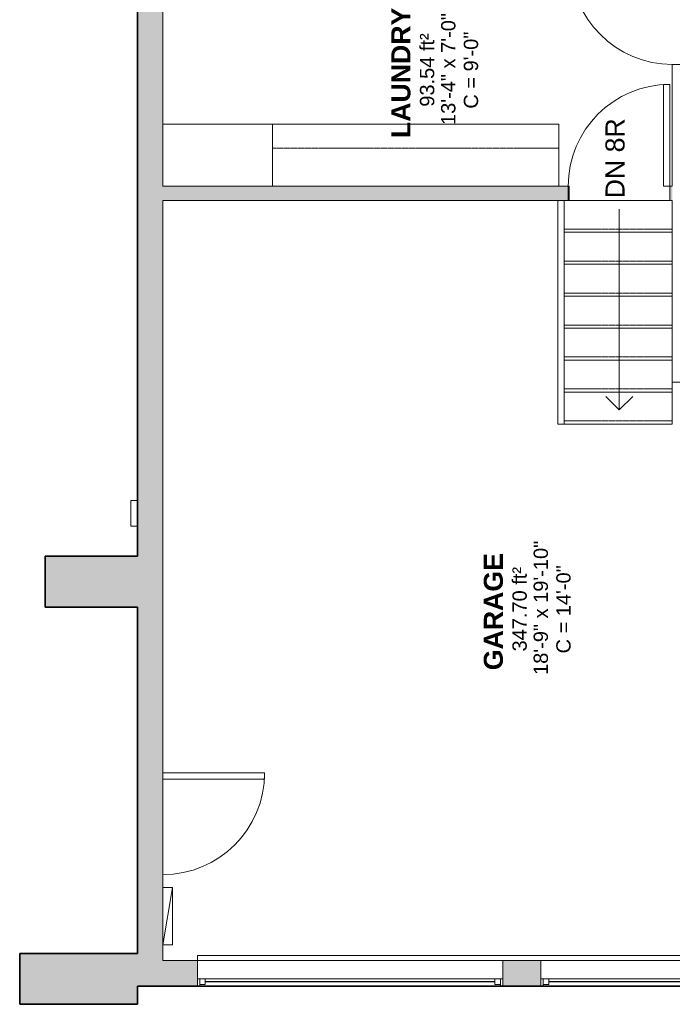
# Model space of a CAD drawing. Header units: inches. Extents: x 271 to 878, y -149 to 723.
# Tile 1 of 4: x 271 to 476, y -33 to 276. Entities that reach past the tile are written whole.
import ezdxf

# ---------------------------------------------------------------- set-up
doc = ezdxf.new("R2010")
doc.units = ezdxf.units.IN
doc.header["$MEASUREMENT"] = 0
doc.linetypes.add('Overhead', pattern=[0.15625, 0.09375, -0.0625])
for name, color, linetype, lineweight in [('A-AREA-IDEN', 2, 'Continuous', 9), ('A-DETL', 90, 'Continuous', 9), ('A-DOOR', 31, 'Continuous', 9), ('A-FLOR', 192, 'Continuous', 9), ('A-FLOR-HRAL', 11, 'Continuous', 9), ('A-GENM', 13, 'Continuous', 9), ('A-GLAZ', 151, 'Continuous', 9), ('A-OBJECTS', 90, 'Continuous', 9), ('A-WALL', 90, 'Continuous', 9), ('A-WALL-PATT', 111, 'Continuous', 9), ('E-ELEC-EQPM', 71, 'Continuous', 9), ('G-ANNO-TEXT', 231, 'Continuous', 9), ('Q-CASE', 31, 'Continuous', 9), ('S-STRS', 90, 'Continuous', 9)]:
    doc.layers.add(name, color=color, linetype=linetype, lineweight=lineweight)
doc.styles.add('Arial', font='arial.ttf', dxfattribs={"height": 4.5})
doc.styles.add('Arial_1', font='arial.ttf', dxfattribs={"height": 6})
doc.styles.add('Arial_B', font='arialbd.ttf', dxfattribs={"height": 6})

# ---------------------------------------------------------------- blocks, each defined once
blk = doc.blocks.new('Planitar - Garage Door - 17_-0_ x 6_-10_-5627422-Main Floor')
at = {"layer": 'A-DOOR', "lineweight": 18}
for p, q in [((-102, -4.13), (-102, -5.7)), ((-102, -5.7), (102, -5.7)), ((102, -5.7), (102, -4.13))]:
    blk.add_line(p, q, dxfattribs=at)
blk = doc.blocks.new('Top Rail Type - Top Rail_Internal_-5574540-Main Floor')
at = {"layer": 'A-FLOR-HRAL'}
for p, q in [((439.86, 149.24), (439.86, 219.45)), ((441.83, 219.45), (441.83, 149.24)), ((441.83, 149.24), (439.86, 149.24))]:
    blk.add_line(p, q, dxfattribs=at)
blk = doc.blocks.new('Top Rail Type - Top Rail_Internal_-V2-Main Floor')
at = {"layer": 'A-FLOR-HRAL'}
for p, q in [((439.86, 149.24), (439.86, 219.45)), ((441.83, 149.24), (441.83, 219.45)), ((439.86, 149.24), (441.83, 149.24))]:
    blk.add_line(p, q, dxfattribs=at)
blk = doc.blocks.new('Upper Cabinet-Single Door-Wall - 21_-5591404-Main Floor')
at = {"layer": 'Q-CASE', "linetype": 'Overhead'}
for p, q in [((-79.83, 2.25), (-79.83, 14.25)), ((-79.83, 14.25), (10.17, 14.25)), ((10.17, 14.25), (10.17, 2.25)), ((10.17, 2.25), (-79.83, 2.25))]:
    blk.add_line(p, q, dxfattribs=at)
blk = doc.blocks.new('Tall Cabinet-Single Door_2_ - 36_-5591451-Main Floor')
at = {"layer": 'Q-CASE'}
for p, q in [((17.99, 0), (-16.51, 0)), ((-16.51, 0), (-16.51, -19.5)), ((17.99, -19.5), (17.99, 0)), ((-16.51, -19.5), (17.99, -19.5))]:
    blk.add_line(p, q, dxfattribs=at)
blk = doc.blocks.new('Electrical Panel - Power Panel-5591628-Main Floor')
at = {"layer": 'E-ELEC-EQPM'}
for p, q in [((-15.96, 7), (2.04, 4)), ((-15.96, 7), (2.04, 7)), ((-15.96, 4), (-15.96, 7)), ((2.04, 4), (2.04, 7))]:
    blk.add_line(p, q, dxfattribs=at)
blk = doc.blocks.new('Planitar - Single Door_Swapper - 7_0_ x 2_8_-5995056-Main Floor')
at = {"layer": 'A-GENM'}
for p, q in [((14, -36), (14, -4)), ((16, -4), (16, -36)), ((16, -36), (14, -36))]:
    blk.add_line(p, q, dxfattribs=at)
blk.add_arc((16, -4), 32, 180, 270, dxfattribs=at)
blk = doc.blocks.new('Planitar-Fixed - Default 1-5715498-Main Floor')
at = {"layer": 'A-GLAZ', "lineweight": 18}
for p, q in [((-48, 4.51), (-47.25, 4.51)), ((-47.25, 4.51), (-47.25, 2.28)), ((-47.25, 4.01), (-45.52, 4.01)), ((-45.52, 4.01), (-45.52, 2.28)), ((45.52, 4.01), (45.52, 2.28)), ((47.25, 4.01), (45.52, 4.01)), ((47.25, 4.51), (47.25, 2.28)), ((47.96, 4.51), (47.25, 4.51)), ((-47.25, 2.28), (-45.52, 2.28)), ((45.52, 2.28), (47.25, 2.28)), ((-48, -3.49), (-46.74, -3.49)), ((48, -3.49), (46.74, -3.49))]:
    blk.add_line(p, q, dxfattribs=at)
at = {"layer": 'A-GLAZ'}
for p, q in [((-48, 4.51), (48, 4.51)), ((-48, 4.51), (-48, 2.28)), ((48, 2.28), (48, 4.51)), ((48, 2.28), (-48, 2.28)), ((-48, 2.28), (-48, -3.49)), ((48, 2.28), (-48, 2.28)), ((-48, 2.28), (48, 2.28)), ((-48, 2.28), (-48, -3.49)), ((48, -3.49), (48, 2.28)), ((48, -3.49), (48, 2.28)), ((-48, -3.49), (48, -3.49)), ((48, -3.49), (-48, -3.49))]:
    blk.add_line(p, q, dxfattribs=at)
at = {"layer": 'A-GLAZ', "lineweight": 25}
blk.add_line((-45.52, 3.15), (45.52, 3.15), dxfattribs=at)
blk = doc.blocks.new('Wall  Protrusion - Wall  Protrusion-4332175-Main Floor')
at = {"layer": 'A-GENM'}
for p, q in [((305.66, 117.2), (305.66, 125.2)), ((307.66, 125.2), (305.66, 125.2)), ((307.66, 125.2), (307.66, 117.2)), ((305.66, 117.2), (307.66, 117.2))]:
    blk.add_line(p, q, dxfattribs=at)
blk = doc.blocks.new('Planitar - Single Door_Swapper - 9_0_ x 2_8_-5960853-Main Floor')
at = {"layer": 'A-GENM'}
for p, q in [((16, 34.25), (14, 34.25)), ((14, 34.25), (14, 2.25)), ((16, 2.25), (16, 34.25)), ((14, 2.25), (16, 2.25))]:
    blk.add_line(p, q, dxfattribs=at)
blk.add_arc((16, 2.25), 32, 90, 180, dxfattribs=at)
blk = doc.blocks.new('Planitar - Single Door_Swapper - 9_0_ x 2_8_-5960863-Main Floor')
at = {"layer": 'A-GENM'}
for p, q in [((16, 34.25), (14, 34.25)), ((14, 34.25), (14, 2.25)), ((16, 2.25), (16, 34.25)), ((14, 2.25), (16, 2.25))]:
    blk.add_line(p, q, dxfattribs=at)
blk.add_arc((16, 2.25), 32, 90, 180, dxfattribs=at)

msp = doc.modelspace()

# ---------------------------------------------------------------- hatches: boundary and pattern name
at = {"layer": 'A-WALL-PATT'}
for points in [[(307.66, 221.7), (315.66, 221.7), (315.66, 308.04), (307.66, 308.04), (307.66, 272.12)], [(307.66, -19.3), (315.66, -19.3), (315.66, 221.7), (307.66, 221.7), (307.66, -17.03)], [(307.66, 91.7), (307.66, 107.7), (278.66, 107.7), (278.66, 91.7)], [(307.66, -33.03), (307.66, -17.03), (270.67, -17.03), (270.67, -33.03)]]:
    msp.add_hatch(color=9, dxfattribs=at).paths.add_polyline_path(points, flags=0)
h = msp.add_hatch(color=9, dxfattribs=at)
h.paths.add_polyline_path([(475.85, 219.45), (475.85, 223.95), (475.1, 223.95), (475.1, 219.45)], flags=0)
h.paths.add_polyline_path([(443.1, 219.45), (443.1, 223.95), (315.66, 223.95), (315.66, 219.45), (350.18, 219.45)], flags=0)
h = msp.add_hatch(color=9, dxfattribs=at)
h.paths.add_polyline_path([(540.9, -27.3), (540.9, -19.3), (530.54, -19.3), (530.54, -27.3), (536.26, -27.3)], flags=0)
h.paths.add_polyline_path([(434.54, -27.3), (434.54, -19.3), (422.54, -19.3), (422.54, -27.3)], flags=0)
h.paths.add_polyline_path([(326.54, -27.3), (326.54, -19.3), (307.66, -19.3), (307.66, -27.3)], flags=0)

# ---------------------------------------------------------------- linework, layer by layer
at = {"layer": 'A-DETL', "lineweight": 35}
for p, q in [((307.66, 107.7), (307.66, 327.04)), ((278.66, 91.7), (278.66, 107.7)), ((278.66, 107.7), (307.66, 107.7)), ((307.66, 91.7), (278.66, 91.7)), ((307.66, -17.03), (307.66, 91.7)), ((270.67, -33.03), (270.67, -17.03)), ((270.67, -17.03), (307.66, -17.03)), ((540.9, -27.3), (307.66, -27.3)), ((307.66, -27.3), (307.66, -33.03)), ((307.66, -33.03), (270.67, -33.03))]:
    msp.add_line(p, q, dxfattribs=at)
at = {"layer": 'A-DETL'}
for p, q in [((459.16, 216.7), (459.16, 153.7)), ((459.16, 153.7), (454.92, 157.94)), ((459.16, 153.7), (463.4, 157.94))]:
    msp.add_line(p, q, dxfattribs=at)
at = {"layer": 'A-FLOR'}
for p, q in [((443.1, 223.95), (443.41, 223.95)), ((443.41, 223.95), (443.41, 219.45)), ((443.41, 219.45), (475.1, 219.45))]:
    msp.add_line(p, q, dxfattribs=at)
at = {"layer": 'A-OBJECTS'}
for p, q in [((350.16, 243.45), (315.66, 243.45)), ((315.66, 243.45), (315.66, 223.95)), ((350.16, 223.95), (350.16, 243.45)), ((350.16, 243.45), (350.16, 223.95)), ((440.16, 243.45), (350.16, 243.45)), ((440.16, 223.95), (440.16, 243.45)), ((315.66, 223.95), (350.16, 223.95)), ((350.16, 223.95), (440.16, 223.95))]:
    msp.add_line(p, q, dxfattribs=at)
at = {"layer": 'A-WALL'}
for p, q in [((307.66, 327.04), (307.66, 125.2)), ((315.66, 223.95), (315.66, 308.04)), ((480.35, 262.2), (475.85, 262.2)), ((475.85, 262.2), (475.85, 223.95)), ((443.1, 223.95), (350.18, 223.95)), ((443.1, 219.45), (443.1, 223.95)), ((475.85, 223.95), (475.1, 223.95)), ((475.1, 223.95), (475.1, 219.45)), ((315.66, -19.3), (315.66, 219.45)), ((315.66, 219.45), (443.1, 219.45)), ((475.1, 219.45), (475.85, 219.45)), ((475.85, 219.45), (475.85, 162.45)), ((475.85, 162.45), (540.9, 162.45)), ((307.66, 117.2), (307.66, 107.7)), ((307.66, 107.7), (278.66, 107.7)), ((278.66, 107.7), (278.66, 91.7)), ((278.66, 91.7), (307.66, 91.7)), ((307.66, 91.7), (307.66, -17.03)), ((307.66, -17.03), (270.67, -17.03)), ((270.67, -17.03), (270.67, -33.03)), ((326.54, -19.3), (315.66, -19.3)), ((434.54, -19.3), (422.54, -19.3)), ((307.66, -27.3), (326.54, -27.3)), ((307.66, -33.03), (307.66, -27.3)), ((422.54, -27.3), (434.54, -27.3)), ((270.67, -33.03), (307.66, -33.03))]:
    msp.add_line(p, q, dxfattribs=at)
at = {"layer": 'S-STRS'}
for p, q in [((439.85, 209.48), (439.85, 219.45)), ((443.1, 219.45), (475.1, 219.45)), ((439.85, 199.44), (439.85, 209.48)), ((441.83, 209.48), (475.85, 209.48)), ((439.85, 189.4), (439.85, 199.44)), ((441.83, 199.44), (475.85, 199.44)), ((439.85, 179.36), (439.85, 189.4)), ((441.83, 189.4), (475.85, 189.4)), ((439.85, 169.32), (439.85, 179.36)), ((441.83, 179.36), (475.85, 179.36)), ((439.85, 159.28), (439.85, 169.32)), ((441.83, 169.32), (475.85, 169.32)), ((475.85, 159.28), (475.85, 162.45)), ((439.85, 149.24), (439.85, 159.28)), ((441.83, 159.28), (475.85, 159.28)), ((475.85, 149.24), (475.85, 159.28)), ((441.83, 149.24), (475.85, 149.24))]:
    msp.add_line(p, q, dxfattribs=at)
at = {"layer": 'S-STRS', "linetype": 'Overhead'}
for p, q in [((441.83, 210.47), (475.85, 210.47)), ((441.83, 200.43), (475.85, 200.43)), ((441.83, 190.39), (475.85, 190.39)), ((441.83, 180.35), (475.85, 180.35)), ((441.83, 170.31), (475.85, 170.31)), ((441.83, 160.27), (475.85, 160.27)), ((441.83, 150.23), (475.85, 150.23))]:
    msp.add_line(p, q, dxfattribs=at)

# ---------------------------------------------------------------- block references
at = {"layer": 'A-DOOR'}
for name, p, rotation in [('Planitar - Single Door_Swapper - 9_0_ x 2_8_-5960853-Main Floor', (478.1, 278.2), 89.99999999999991), ('Planitar - Single Door_Swapper - 7_0_ x 2_8_-5995056-Main Floor', (311.66, 23.7), 89.99999999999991), ('Planitar - Garage Door - 17_-0_ x 6_-10_-5627422-Main Floor', (428.54, -23.42), 180)]:
    msp.add_blockref(name, p, dxfattribs=dict(at, rotation=rotation))
msp.add_blockref('Planitar - Single Door_Swapper - 9_0_ x 2_8_-5960863-Main Floor', (459.1, 221.7), dxfattribs=at)
at = {"layer": 'A-FLOR-HRAL'}
for name in ['Top Rail Type - Top Rail_Internal_-5574540-Main Floor', 'Top Rail Type - Top Rail_Internal_-V2-Main Floor']:
    msp.add_blockref(name, (0, 0), dxfattribs=at)
at = {"layer": 'A-GENM'}
msp.add_blockref('Wall  Protrusion - Wall  Protrusion-4332175-Main Floor', (0, 0), dxfattribs=at)
at = {"layer": 'A-GLAZ', "rotation": 180}
for p in [(374.54, -22.79), (482.54, -22.79)]:
    msp.add_blockref('Planitar-Fixed - Default 1-5715498-Main Floor', p, dxfattribs=at)
at = {"layer": 'E-ELEC-EQPM', "rotation": 269.9999999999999}
msp.add_blockref('Electrical Panel - Power Panel-5591628-Main Floor', (311.66, -12.26), dxfattribs=at)
at = {"layer": 'Q-CASE', "rotation": 180}
msp.add_blockref('Tall Cabinet-Single Door_2_ - 36_-5591451-Main Floor', (333.65, 223.95), dxfattribs=at)
at = {"layer": 'Q-CASE'}
msp.add_blockref('Upper Cabinet-Single Door-Wall - 21_-5591404-Main Floor', (429.99, 221.7), dxfattribs=at)

# ---------------------------------------------------------------- texts
at = {"layer": 'A-AREA-IDEN', "attachment_point": 1, "rotation": 90}
for s, insert, char_height, width, style in [('13\'-4" x 7\'-0"', (403.16, 243.19), 4.5, 40.602, 'Arial'), ('LAUNDRY', (387.5, 239.07), 6, 50.601, 'Arial_B'), ('93.54 ft²', (396.5, 248.93), 4.5, 26.664, 'Arial'), ('C = 9\'-0"', (410.29, 248.31), 4.5, 28.179, 'Arial'), ('18\'-9" x 19\'-10"', (432.24, 70.43), 4.5, 48.48, 'Arial'), ('GARAGE', (416.58, 71.92), 6, 44.844, 'Arial_B'), ('347.70 ft²', (425.58, 77.8), 4.5, 30.603, 'Arial'), ('C = 14\'-0"', (439.37, 77.18), 4.5, 32.118, 'Arial')]:
    msp.add_mtext(s, dxfattribs=dict(at, insert=insert, char_height=char_height, width=width, style=style))
at = {"layer": 'G-ANNO-TEXT', "color": 7, "insert": (454.83, 220.15), "char_height": 6, "width": 31.512, "attachment_point": 1, "rotation": 90, "style": 'Arial_1'}
msp.add_mtext('DN 8R', dxfattribs=at)

doc.saveas('drawing.dxf')
